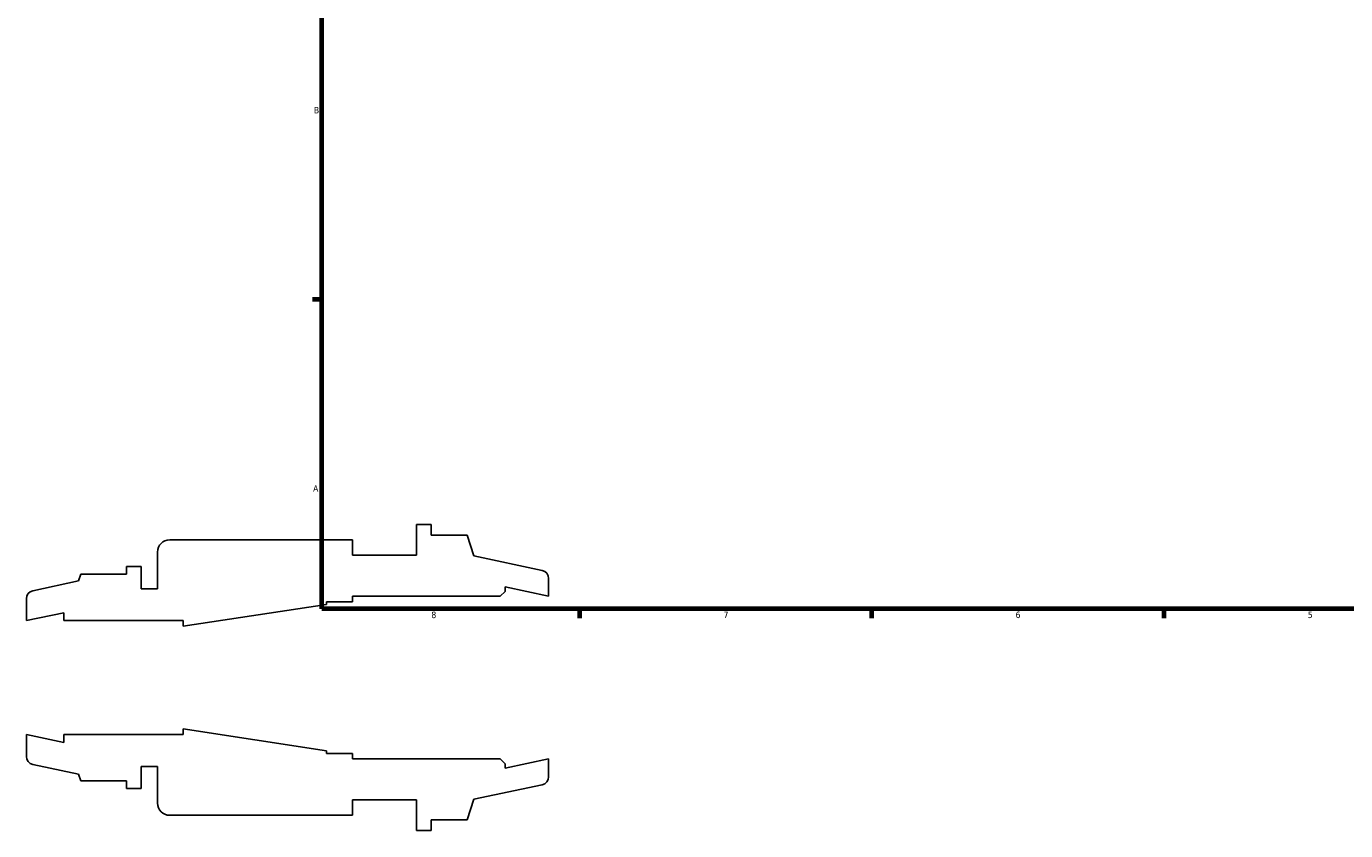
# Model space of a CAD drawing. Header units: inches. Extents: x -3.8 to 53.2, y -14.1 to 34.1.
# Tile 1 of 8: x -3.8 to 15.4, y -2.2 to 9.5. Entities that reach past the tile are written whole.
import ezdxf

# ---------------------------------------------------------------- set-up
doc = ezdxf.new("R2010")
doc.units = ezdxf.units.IN
doc.header["$MEASUREMENT"] = 0
doc.layers.add('Border (ANSI)', color=7, linetype='Continuous', lineweight=70)
doc.styles.add('Note Text (ANSI)', font='tahoma.ttf')

# ---------------------------------------------------------------- blocks, each defined once
blk = doc.blocks.new('Borders Default Border')
at = {"layer": 'Border (ANSI)'}
for p, q in [((0.5, 5.5), (0.366, 5.5)), ((4.25, 1), (4.25, 0.866)), ((8.5, 1), (8.5, 0.866)), ((12.75, 1), (12.75, 0.866))]:
    blk.add_line(p, q, dxfattribs=at)
at = {"layer": 'Border (ANSI)', "flags": 128}
blk.add_lwpolyline([(0.5, 1), (0.5, 21), (33.5, 21), (33.5, 1), (0.5, 1)], dxfattribs=at)
at = {"layer": 'Border (ANSI)', "color": 5, "true_color": 0x0000ff, "char_height": 0.0945, "attachment_point": 7, "style": 'Note Text (ANSI)'}
for s, insert in [('B', (0.384, 8.203)), ('A', (0.373, 2.703)), ('8', (2.094, 0.863)), ('7', (6.346, 0.866)), ('6', (10.595, 0.864)), ('5', (14.847, 0.864))]:
    blk.add_mtext(s, dxfattribs=dict(at, insert=insert))

msp = doc.modelspace()

# ---------------------------------------------------------------- linework, layer by layer
for p, q in [((2.093, 2.225), (1.878, 2.225)), ((1.878, 2.225), (1.878, 1.78)), ((2.093, 2.069), (2.093, 2.225)), ((0.945, 2.003), (-1.714, 2.003)), ((0.945, 1.78), (0.945, 2.003)), ((2.616, 2.069), (2.093, 2.069)), ((2.714, 1.769), (2.616, 2.069)), ((-1.892, 1.825), (-1.892, 1.292)), ((1.878, 1.78), (0.945, 1.78)), ((3.706, 1.558), (2.714, 1.769)), ((-2.128, 1.615), (-2.343, 1.615)), ((-2.343, 1.615), (-2.343, 1.502)), ((-2.128, 1.292), (-2.128, 1.615)), ((-3.039, 1.405), (-3.706, 1.263)), ((-3.008, 1.502), (-3.039, 1.405)), ((-2.343, 1.502), (-3.008, 1.502)), ((3.799, 1.183), (3.799, 1.442)), ((-1.892, 1.292), (-2.128, 1.292)), ((0.945, 1.102), (0.945, 1.183)), ((0.945, 1.183), (3.095, 1.183)), ((3.095, 1.183), (3.166, 1.254)), ((3.166, 1.254), (3.166, 1.318)), ((3.166, 1.318), (3.799, 1.183)), ((-3.799, 1.147), (-3.799, 0.829)), ((-1.516, 0.746), (0.569, 1.065)), ((0.569, 1.065), (0.569, 1.102)), ((0.569, 1.102), (0.945, 1.102)), ((-3.799, 0.829), (-3.256, 0.944)), ((-3.256, 0.944), (-3.256, 0.829)), ((-3.256, 0.829), (-1.516, 0.829)), ((-1.516, 0.829), (-1.516, 0.746)), ((0.569, -1.065), (-1.516, -0.746)), ((-1.516, -0.746), (-1.516, -0.829)), ((-3.256, -0.944), (-3.799, -0.829)), ((-3.799, -0.829), (-3.799, -1.147)), ((-1.516, -0.829), (-3.256, -0.829)), ((-3.256, -0.829), (-3.256, -0.944)), ((0.569, -1.102), (0.569, -1.065)), ((0.945, -1.102), (0.569, -1.102)), ((0.945, -1.183), (0.945, -1.102)), ((-3.706, -1.263), (-3.039, -1.405)), ((-2.128, -1.615), (-2.128, -1.292)), ((-2.128, -1.292), (-1.892, -1.292)), ((-1.892, -1.292), (-1.892, -1.824)), ((3.095, -1.183), (0.945, -1.183)), ((3.166, -1.254), (3.095, -1.183)), ((3.799, -1.183), (3.166, -1.318)), ((3.166, -1.318), (3.166, -1.254)), ((3.799, -1.442), (3.799, -1.183)), ((-3.039, -1.405), (-3.008, -1.502)), ((-3.008, -1.502), (-2.343, -1.502)), ((-2.343, -1.502), (-2.343, -1.615)), ((-2.343, -1.615), (-2.128, -1.615)), ((2.714, -1.769), (3.706, -1.558)), ((0.945, -2.002), (0.945, -1.78)), ((0.945, -1.78), (1.878, -1.78)), ((1.878, -1.78), (1.878, -2.225)), ((2.616, -2.069), (2.714, -1.769)), ((-1.714, -2.002), (0.945, -2.002)), ((2.093, -2.225), (2.093, -2.069)), ((2.093, -2.069), (2.616, -2.069)), ((1.878, -2.225), (2.093, -2.225))]:
    msp.add_line(p, q)
for centre, major_axis, end_param in [((-1.714, 1.825), (-0.178, 0), 6.283185), ((3.681, 1.442), (0, 0.118), 6.073746), ((-3.681, 1.147), (-0.116, -0.025), 6.073746), ((-3.681, -1.147), (0, -0.118), 6.073746), ((3.681, -1.442), (0.116, 0.025), 6.073746), ((-1.714, -1.824), (0, -0.178), 6.283185)]:
    msp.add_ellipse(centre, major_axis=major_axis, ratio=1, start_param=4.712389, end_param=end_param)

# ---------------------------------------------------------------- block references
msp.add_blockref('Borders Default Border', (0, 0))

doc.saveas('drawing.dxf')
